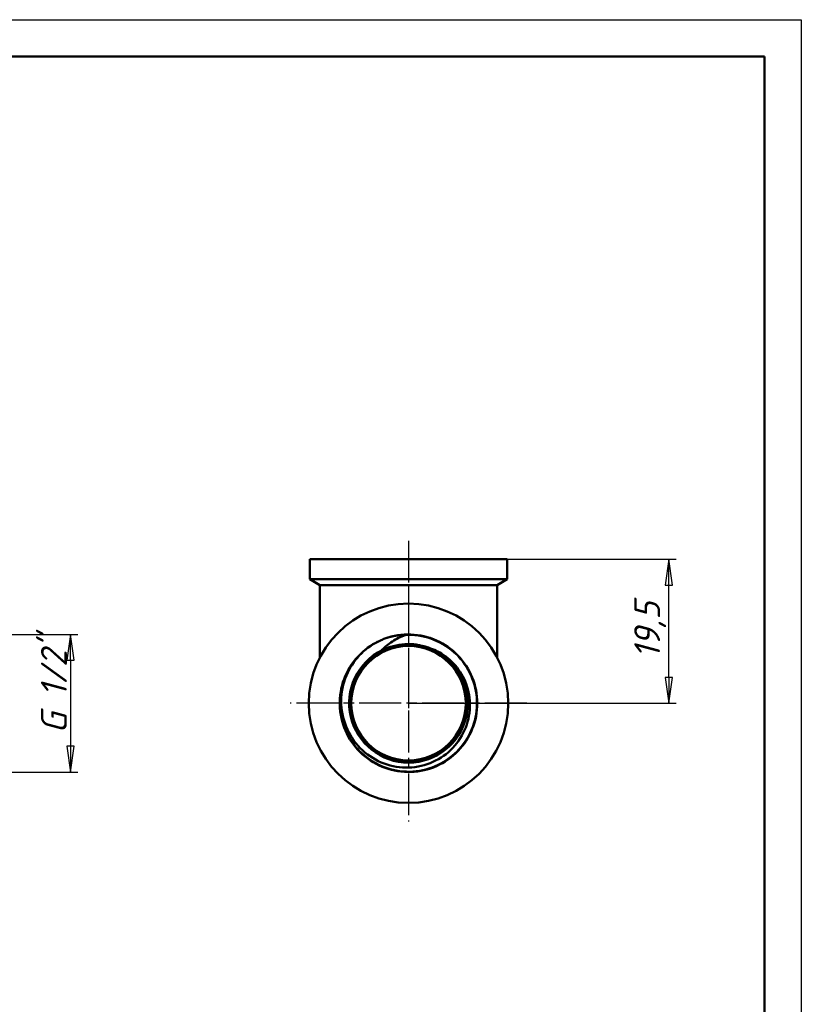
# Model space of a CAD drawing. Header units: millimetres. Extents: x -71 to 414, y -69 to 356.
# Tile 17 of 18: x 104 to 210, y 164 to 297. Entities that reach past the tile are written whole.
import ezdxf

# ---------------------------------------------------------------- set-up
doc = ezdxf.new("R2010")
doc.units = ezdxf.units.MM
doc.linetypes.add('CHAIN', pattern=[0.7087, 0.4724, -0.0591, 0.1181, -0.0591])
for name, color, linetype, lineweight in [('Видимые тонкие (ГОСТ)', 7, 'Continuous', 35), ('Видимый контур (ГОСТ)', 7, 'Continuous', 50), ('Кромка (ГОСТ)', 7, 'Continuous', 50), ('Маркер центра (ГОСТ)', 7, 'Continuous', 25), ('Осевая линия (ГОСТ)', 7, 'Continuous', 25), ('Размер (ГОСТ)', 7, 'Continuous', 25)]:
    doc.layers.add(name, color=color, linetype=linetype, lineweight=lineweight)
doc.styles.add('Обычный текст (ГОСТ)', font='GOST Common Italic.ttf')
doc.dimstyles.new('Обычный (ГОСТ)', dxfattribs={"dimtxt": 3.5, "dimasz": 3.5, "dimexe": 1, "dimexo": 0, "dimgap": 0.5, "dimtad": 1, "dimrnd": 1e-08, "dimtxsty": 'Обычный текст (ГОСТ)', "dimblk": 'Filled-1', "dimcen": 0.09, "dimdle": 15, "dimclrd": 256, "dimclre": 256, "dimclrt": 256, "dimazin": 2, "dimtfac": 0.714286, "dimtdec": 3, "dimtmove": 0, "dimatfit": 3, "dimfxl": 1, "dimtolj": 1, "dimlwd": 25, "dimlwe": 25, "dimarcsym": 0})

# ---------------------------------------------------------------- blocks, each defined once
blk = doc.blocks.new('Рамки ГОСТ_ граница 297x210')
at = {"layer": 'Кромка (ГОСТ)', "lineweight": 25}
for p, q in [((0, 297), (210, 297)), ((210, 297), (210, 0))]:
    blk.add_line(p, q, dxfattribs=at)
at = {"layer": 'Кромка (ГОСТ)'}
for p, q in [((205, 292), (20, 292)), ((205, 5), (205, 292))]:
    blk.add_line(p, q, dxfattribs=at)
blk = doc.blocks.new('Filled-1')
at = {"color": 0}
for p, q in [((0, 0), (-1, 0.143)), ((-1, 0.143), (-1, -0.143)), ((-1, 0), (0, 0)), ((-1, -0.143), (0, 0))]:
    blk.add_line(p, q, dxfattribs=at)
at = {"color": 0, "flags": 128}
blk.add_lwpolyline([(-1, -0.143), (0, 0), (-1, 0.143), (-1, -0.143)], dxfattribs=at)
at = {"color": 0}
blk.add_solid([(-1, -0.143), (0, 0), (-1, 0.143), (-1, -0.143)], dxfattribs=at)
blk = doc.blocks.new('*D8')
at = {"layer": 'Defpoints', "color": 0, "linetype": 'Continuous', "transparency": 16777216}
for p in [(170.17, 223.96), (192.08, 223.96), (156.82, 204.46)]:
    blk.add_point(p, dxfattribs=at)
at = {"layer": 'Размер (ГОСТ)', "linetype": 'Continuous', "lineweight": 25, "transparency": 16777216}
for p, q in [((170.17, 223.96), (193.08, 223.96)), ((192.08, 207.96), (192.08, 220.46)), ((156.82, 204.46), (193.08, 204.46))]:
    blk.add_line(p, q, dxfattribs=at)
at = {"layer": 'Размер (ГОСТ)', "linetype": 'Continuous', "lineweight": 25, "transparency": 16777216, "xscale": 3.5, "yscale": 3.5, "zscale": 3.5}
for p, rotation in [((192.08, 223.96), 90), ((192.08, 204.46), 270)]:
    blk.add_blockref('Filled-1', p, dxfattribs=dict(at, rotation=rotation))
at = {"layer": 'Размер (ГОСТ)', "linetype": 'Continuous', "lineweight": 25, "transparency": 16777216, "insert": (187.38, 210.5), "char_height": 3.5, "attachment_point": 1, "rotation": 90, "style": 'Обычный текст (ГОСТ)'}
blk.add_mtext('\\A1;19,5', dxfattribs=at)
blk = doc.blocks.new('*D11')
at = {"layer": 'Defpoints', "color": 0, "linetype": 'Continuous', "transparency": 16777216}
for p in [(98.66, 213.78), (99.55, 195.15), (111.07, 195.15)]:
    blk.add_point(p, dxfattribs=at)
at = {"layer": 'Размер (ГОСТ)', "linetype": 'Continuous', "lineweight": 25, "transparency": 16777216}
for p, q in [((98.66, 213.78), (112.07, 213.78)), ((111.07, 210.28), (111.07, 198.65)), ((99.55, 195.15), (112.07, 195.15))]:
    blk.add_line(p, q, dxfattribs=at)
at = {"layer": 'Размер (ГОСТ)', "linetype": 'Continuous', "lineweight": 25, "transparency": 16777216, "xscale": 3.5, "yscale": 3.5, "zscale": 3.5}
for p, rotation in [((111.07, 213.78), 90), ((111.07, 195.15), 270)]:
    blk.add_blockref('Filled-1', p, dxfattribs=dict(at, rotation=rotation))
at = {"layer": 'Размер (ГОСТ)', "linetype": 'Continuous', "lineweight": 25, "transparency": 16777216, "insert": (107.07, 198.23), "char_height": 3.5, "attachment_point": 1, "rotation": 90, "style": 'Обычный текст (ГОСТ)'}
blk.add_mtext('\\A1; \\fGOST Common|b0|i1;\\H3.5000;G 1/2"', dxfattribs=at)

msp = doc.modelspace()

# ---------------------------------------------------------------- linework, layer by layer
at = {"layer": 'Видимые тонкие (ГОСТ)'}
for points, knots in [([(156.359, 213.675), (158.724, 213.794), (161.124, 212.96), (162.904, 211.399), (164.684, 209.839), (165.826, 207.57), (166.018, 205.21), (166.209, 202.852), (165.45, 200.429), (163.947, 198.602), (162.443, 196.776), (160.213, 195.565), (157.863, 195.298), (155.513, 195.032), (153.07, 195.713), (151.196, 197.156), (149.324, 198.598), (148.042, 200.786), (147.699, 203.125), (147.425, 204.991), (147.752, 206.936), (148.595, 208.621)], [3.0910648, 3.0910648, 3.0910648, 3.0910648, 3.8613049, 3.8613049, 3.8613049, 4.6312627, 4.6312627, 4.6312627, 5.4009444, 5.4009444, 5.4009444, 6.1703557, 6.1703557, 6.1703557, 6.9395026, 6.9395026, 6.9395026, 7.7083911, 7.7083911, 7.7083911, 8.3218142, 8.3218142, 8.3218142, 8.3218142]), ([(153.235, 211.681), (155.154, 212.636), (157.46, 212.78), (159.484, 212.073), (160.114, 211.853), (160.715, 211.551), (161.27, 211.181)], [2.6801358, 2.6801358, 2.6801358, 2.6801358, 3.4777304, 3.4777304, 3.4777304, 3.7262947, 3.7262947, 3.7262947, 3.7262947])]:
    msp.add_open_spline(points, degree=3, knots=knots, dxfattribs=at)
at = {"layer": 'Видимый контур (ГОСТ)'}
for p, q in [((143.475, 223.963), (170.175, 223.963)), ((143.475, 223.963), (143.475, 221.242)), ((170.175, 223.963), (170.175, 221.242)), ((143.475, 221.242), (170.175, 221.242)), ((144.825, 220.463), (143.475, 221.242)), ((144.825, 220.463), (168.825, 220.463)), ((144.825, 220.463), (144.825, 210.648)), ((168.825, 220.463), (170.175, 221.242)), ((168.825, 220.463), (168.825, 210.648))]:
    msp.add_line(p, q, dxfattribs=at)
for radius in [13.5, 7.97, 7.97, 7.75]:
    msp.add_circle((156.825, 204.463), radius, dxfattribs=at)
for radius, start, end in [(9.315, 110.05634, 113.4223), (8.032, 116.20224, 64.11695)]:
    msp.add_arc((156.825, 204.463), radius, start, end, dxfattribs=at)
for points, knots in [([(153.63, 213.213), (155.871, 214.031), (158.428, 213.944), (160.608, 212.975), (162.787, 212.007), (164.564, 210.168), (165.459, 207.958), (166.353, 205.748), (166.355, 203.192), (165.464, 200.981), (164.573, 198.771), (162.8, 196.931), (160.625, 195.958), (158.45, 194.987), (155.897, 194.893), (153.657, 195.703), (151.418, 196.513), (149.516, 198.216), (148.465, 200.353), (147.415, 202.49), (147.227, 205.035), (147.953, 207.303), (148.678, 209.569), (150.308, 211.532), (152.403, 212.662), (152.637, 212.788), (152.877, 212.904), (153.122, 213.009)], [2.7915435, 2.7915435, 2.7915435, 2.7915435, 3.5598107, 3.5598107, 3.5598107, 4.3277987, 4.3277987, 4.3277987, 5.0955134, 5.0955134, 5.0955134, 5.8629605, 5.8629605, 5.8629605, 6.630146, 6.630146, 6.630146, 7.3970757, 7.3970757, 7.3970757, 8.1637555, 8.1637555, 8.1637555, 8.9301911, 8.9301911, 8.9301911, 9.0159816, 9.0159816, 9.0159816, 9.0159816]), ([(156.359, 213.675), (155.754, 213.455), (155.175, 213.171), (154.127, 212.496), (153.656, 212.114), (153.235, 211.681)], [-0.38077482, -0.38077482, -0.38077482, -0.38077482, -0.18485006, -0.18485006, 0, 0, 0, 0]), ([(153.63, 213.213), (154.762, 213.624), (155.68, 213.696), (156.182, 213.71), (156.28, 213.707), (156.344, 213.7), (156.357, 213.698), (156.369, 213.694), (156.371, 213.693), (156.374, 213.691), (156.375, 213.69), (156.376, 213.689), (156.377, 213.688), (156.377, 213.687), (156.377, 213.687), (156.377, 213.686), (156.377, 213.685), (156.376, 213.684), (156.375, 213.683), (156.371, 213.68), (156.366, 213.677), (156.359, 213.675)], [-0.094370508, -0.094370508, -0.094370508, -0.094370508, -0.031717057, -0.031717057, -0.01046214, -0.01046214, -0.005943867, -0.005943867, -0.004570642, -0.004570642, -0.003970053, -0.003970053, -0.003606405, -0.003606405, -0.003281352, -0.003281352, -0.002895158, -0.002895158, -0.002262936, -0.002262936, 0, 0, 0, 0]), ([(148.592, 208.622), (149.048, 209.59), (149.679, 210.469), (151.223, 211.97), (152.131, 212.579), (153.122, 213.01)], [-0.64537865, -0.64537865, -0.64537865, -0.64537865, -0.32425603, -0.32425603, 0, 0, 0, 0]), ([(156.802, 212.433), (155.986, 212.431), (155.181, 212.311), (153.962, 211.952), (153.588, 211.805), (153.278, 211.669)], [0, 0, 0, 0, 0.24477057, 0.24477057, 0.38010242, 0.38010242, 0.38010242, 0.38010242]), ([(160.331, 211.689), (160.021, 211.823), (159.646, 211.968), (158.425, 212.32), (157.618, 212.435), (156.802, 212.433)], [0.04717691, 0.04717691, 0.04717691, 0.04717691, 0.12319552, 0.12319552, 0.26076169, 0.26076169, 0.26076169, 0.26076169]), ([(161.274, 211.185), (162.086, 210.684), (162.802, 210.043), (163.986, 208.533), (164.442, 207.675), (165.07, 205.73), (165.198, 204.649), (165.031, 202.484), (164.735, 201.423), (163.747, 199.46), (163.062, 198.581), (161.384, 197.124), (160.405, 196.564), (158.275, 195.845), (157.144, 195.697), (154.875, 195.842), (153.76, 196.138), (151.693, 197.145), (150.763, 197.85), (149.216, 199.586), (148.618, 200.602), (147.837, 202.819), (147.667, 204), (147.789, 206.373), (148.083, 207.542), (148.592, 208.622)], [-3.991827, -3.991827, -3.991827, -3.991827, -3.7048054, -3.7048054, -3.4146932, -3.4146932, -3.0901753, -3.0901753, -2.7618882, -2.7618882, -2.4298326, -2.4298326, -2.0940094, -2.0940094, -1.7544196, -1.7544196, -1.411064, -1.411064, -1.0639433, -1.0639433, -0.7130586, -0.7130586, -0.3584105, -0.3584105, 0, 0, 0, 0]), ([(153.235, 211.681), (153.232, 211.678), (153.229, 211.675), (153.226, 211.67), (153.225, 211.669), (153.225, 211.667), (153.225, 211.666), (153.225, 211.665), (153.225, 211.664), (153.226, 211.663), (153.226, 211.663), (153.228, 211.662), (153.229, 211.661), (153.232, 211.661), (153.235, 211.66), (153.247, 211.661), (153.261, 211.664), (153.278, 211.669)], [-0.444937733, -0.444937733, -0.444937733, -0.444937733, -0.432993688, -0.432993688, -0.428141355, -0.428141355, -0.425483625, -0.425483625, -0.423369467, -0.423369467, -0.421040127, -0.421040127, -0.417494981, -0.417494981, -0.409650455, -0.409650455, -0.384366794, -0.384366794, -0.384366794, -0.384366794])]:
    msp.add_open_spline(points, degree=3, knots=knots, dxfattribs=at)
msp.add_open_spline([(160.331, 211.689), (160.655, 211.542), (160.97, 211.373), (161.274, 211.185)], degree=3, dxfattribs=at)
at = {"layer": 'Маркер центра (ГОСТ)', "linetype": 'CHAIN', "ltscale": 11.993792}
for p, q in [((156.825, 220.463), (156.825, 188.463)), ((172.825, 204.463), (140.825, 204.463))]:
    msp.add_line(p, q, dxfattribs=at)
at = {"layer": 'Осевая линия (ГОСТ)', "linetype": 'CHAIN', "ltscale": 11.993792}
msp.add_line((156.825, 226.463), (156.825, 201.963), dxfattribs=at)

# ---------------------------------------------------------------- block references
msp.add_blockref('Рамки ГОСТ_ граница 297x210', (0, 0))

# ---------------------------------------------------------------- dimensions: what is measured, and where the dimension line sits
at = {"layer": 'Размер (ГОСТ)', "linetype": 'Continuous', "lineweight": 25}
dim = msp.add_linear_dim(base=(192.076, 223.963), p1=(156.825, 204.463), p2=(170.175, 223.963), angle=90, dimstyle='Обычный (ГОСТ)', override={"dimgap": 0.5, "dimdec": 2, "dimtol": 0, "dimlim": 0, "dimtp": 0, "dimtm": 0, "dimtdec": 3, "dimtofl": 0, "dimatfit": 1}, dxfattribs=at)
dim.commit()
dim.dimension.update_dxf_attribs({"geometry": '*D8', "text_midpoint": (192.076, 214.213), "dimtype": 160})
dim = msp.add_linear_dim(base=(111.074, 195.148), p1=(98.663, 213.778), p2=(99.553, 195.148), angle=90, text=' \\fGOST Common|b0|i1;\\H3.5000;G 1/2"', dimstyle='Обычный (ГОСТ)', override={"dimgap": 0.5, "dimdec": 2, "dimtol": 0, "dimlim": 0, "dimtp": 0, "dimtm": 0, "dimtdec": 3, "dimtofl": 0, "dimatfit": 1}, dxfattribs=at)
dim.commit()
dim.dimension.update_dxf_attribs({"geometry": '*D11', "text_midpoint": (111.074, 205.673), "dimtype": 160})

doc.saveas('drawing.dxf')
